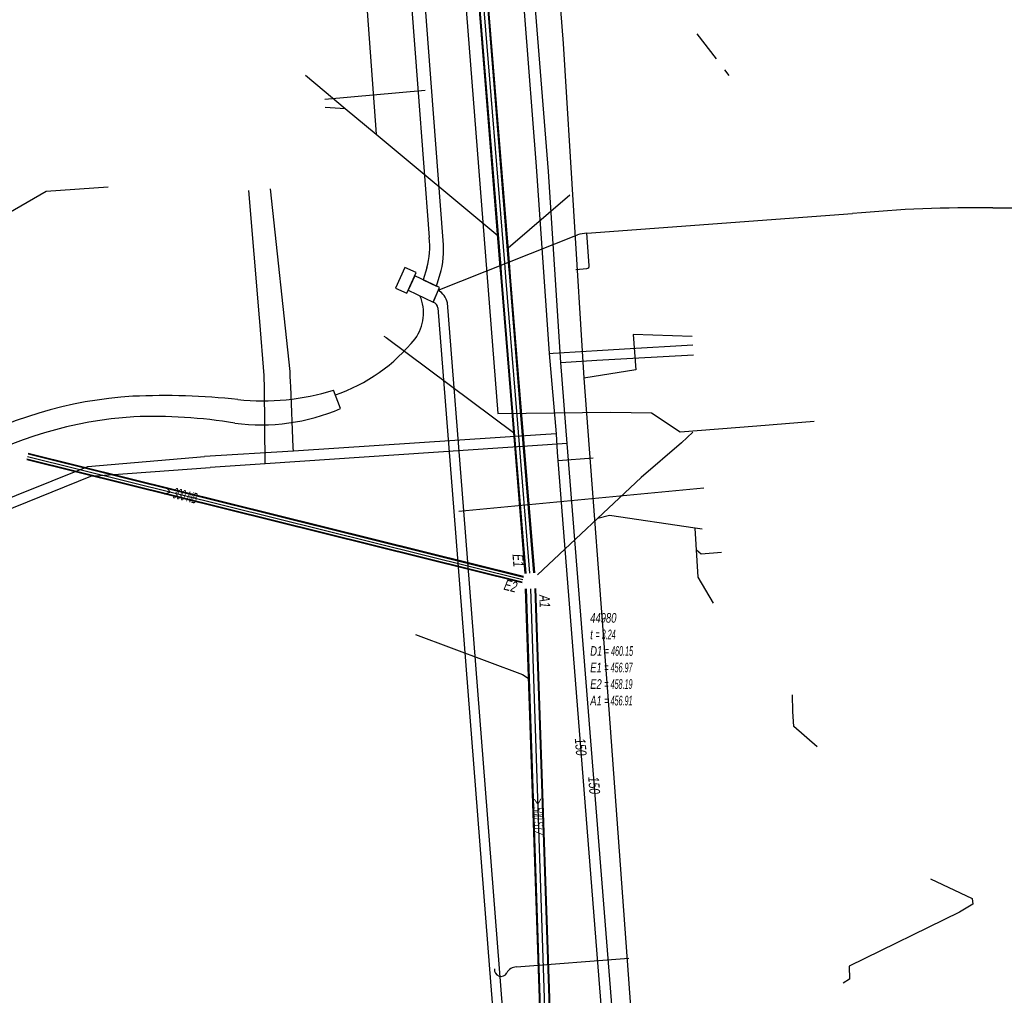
# Model space of a CAD drawing. Header units: metres. Extents: x 2695563 to 2696938, y 1260544 to 1262032.
# Tile 162 of 256: x 2696035 to 2696086, y 1261659 to 1261710. Entities that reach past the tile are written whole.
import ezdxf

# ---------------------------------------------------------------- set-up
doc = ezdxf.new("R2010")
doc.units = ezdxf.units.M
doc.linetypes.add('AUSGEZOGEN', pattern=[0])
for name, color, linetype in [('AW_LK_ Haltung Text', 7, 'AUSGEZOGEN'), ('AW_LK_Ein-Auslauftext', 24, 'AUSGEZOGEN'), ('AW_LK_Haltung', 24, 'AUSGEZOGEN'), ('AW_LK_Normschacht Text', 24, 'AUSGEZOGEN'), ('EW_LK_Bauwerk_FL_Linie_Punkt', 1, 'AUSGEZOGEN'), ('EW_LK_Trasseabs', 1, 'AUSGEZOGEN'), ('EW_LK_Trasserand', 1, 'AUSGEZOGEN'), ('FM_LK_SW_TRASSEKANTE', 94, 'AUSGEZOGEN'), ('GA_LK_Leitung', 32, 'AUSGEZOGEN'), ('GA_LK_Leitung_Text', 32, 'AUSGEZOGEN'), ('TV_LK_LEITUNG', 92, 'AUSGEZOGEN'), ('WA_LK_Leitung', 171, 'AUSGEZOGEN'), ('WA_LK_Leitung_Text', 171, 'AUSGEZOGEN')]:
    doc.layers.add(name, color=color, linetype=linetype)
doc.styles.add('ARIAL', font='arial.ttf')
pattern_1 = [(0, (2708005, 1273150), (6075, 6075), [6075, -6075]), (90, (2708005, 1273150), (-6075, 6075), [6075, -6075])]

# ---------------------------------------------------------------- blocks, each defined once
blk = doc.blocks.new('COMPLEXOBJECT_1601')
at = {"layer": 'EW_LK_Trasserand', "color": 1, "linetype": 'AUSGEZOGEN', "transparency": 33554687}
for p, q in [((6051.73, 11736.123), (6051.034, 11735.754)), ((6055.329, 11696.108), (6055.577, 11696.919))]:
    blk.add_line(p, q, dxfattribs=at)
for points in [[(6052.584, 11729.676), (6054.355, 11706.431), (6054.942, 11698.645)], [(6055.661, 11698.71), (6055.075, 11706.486), (6053.32, 11729.721)], [(6054.829, 11697.055), (6054.636, 11696.436), (6055.329, 11696.108)]]:
    blk.add_lwpolyline(points, dxfattribs=at)
for centre, radius, start, end in [((6036.883, 11728.909), 15.72, 2.7983, 25.8147), ((6035.765, 11728.759), 17.581, 3.1351, 24.7604), ((6051.001, 11698.126), 3.975, 344.3682, 7.5016), ((6049.844, 11698.085), 5.851, 348.5011, 6.1284)]:
    blk.add_arc(centre, radius, start, end, dxfattribs=at)
blk = doc.blocks.new('COMPLEXOBJECT_1680')
at = {"layer": 'EW_LK_Trasserand', "color": 1, "linetype": 'AUSGEZOGEN', "transparency": 33554687}
for p, q in [((6050.33, 11689.725), (6049.967, 11690.678)), ((6030.033, 11687.499), (6030.551, 11686.601))]:
    blk.add_line(p, q, dxfattribs=at)
for centre, radius, start, end in [((6046.273, 11702.853), 12.723, 264.1618, 286.8771), ((6040.749, 11669.171), 21.231, 93.3783, 120.3143), ((6041.121, 11654.054), 36.348, 83.9078, 92.56), ((6046.173, 11699.465), 10.59, 262.6497, 293.1125), ((6040.881, 11668.455), 20.881, 93.6435, 119.651), ((6040.618, 11664.191), 25.124, 80.3768, 92.4272)]:
    blk.add_arc(centre, radius, start, end, dxfattribs=at)
blk = doc.blocks.new('COMPLEXOBJECT_1801')
at = {"layer": 'EW_LK_Trasserand', "color": 1, "linetype": 'AUSGEZOGEN', "transparency": 33554687}
blk.add_line((6055.418, 11695.891), (6055.161, 11695.273), dxfattribs=at)
for points in [[(6059.501, 11649.124), (6059.183, 11653.207), (6058.612, 11660.536), (6056.745, 11684.397), (6055.898, 11695.235)], [(6055.397, 11694.973), (6056.226, 11684.356), (6058.093, 11660.496), (6058.655, 11653.288), (6058.983, 11649.083), (6059.501, 11649.124)]]:
    blk.add_lwpolyline(points, dxfattribs=at)
for centre, radius, start, end in [((6054.923, 11695.025), 0.997, 12.1341, 60.2523), ((6055.039, 11694.935), 0.36, 6.1398, 70.2421)]:
    blk.add_arc(centre, radius, start, end, dxfattribs=at)
blk = doc.blocks.new('COMPLEXOBJECT_2126')
at = {"layer": 'EW_LK_Trasseabs', "color": 1, "linetype": 'AUSGEZOGEN', "transparency": 33554687}
blk.add_line((6059.491, 11660.62), (6065.351, 11661.068), dxfattribs=at)
blk.add_arc((6059.519, 11660.02), 0.6, 92.6924, 151.0486, dxfattribs=at)
blk = doc.blocks.new('COMPLEXOBJECT_2129')
at = {"layer": 'EW_LK_Trasseabs', "color": 1, "linetype": 'AUSGEZOGEN', "transparency": 33554687}
blk.add_line((6055.418, 11695.891), (6062.675, 11698.775), dxfattribs=at)
blk.add_arc((6063.17, 11697.488), 1.379, 90.387, 111.0515, dxfattribs=at)
blk = doc.blocks.new('COMPLEXOBJECT_2196')
at = {"layer": 'EW_LK_Trasseabs', "color": 1, "linetype": 'AUSGEZOGEN', "transparency": 33554687}
for centre, radius, start, end in [((6052.398, 11694.708), 2.254, 323.4323, 23.4833), ((6047.112, 11699.023), 9.076, 288.9414, 321.4309)]:
    blk.add_arc(centre, radius, start, end, dxfattribs=at)
blk = doc.blocks.new('COMPLEXOBJECT_2198')
at = {"layer": 'EW_LK_Trasseabs', "color": 1, "linetype": 'AUSGEZOGEN', "transparency": 33554687}
for p, q in [((6063.29, 11697.179), (6063.161, 11698.867)), ((6062.583, 11696.979), (6063.17, 11697.029))]:
    blk.add_line(p, q, dxfattribs=at)
blk.add_arc((6063.15125, 11697.167), 0.13927, 277.737373, 4.943011, dxfattribs=at)
blk = doc.blocks.new('COMPLEXOBJECT_2259')
at = {"layer": 'EW_LK_Trasseabs', "color": 1, "linetype": 'AUSGEZOGEN', "transparency": 33554687}
blk.add_line((6063.161, 11698.867), (6077.017, 11699.886), dxfattribs=at)
blk.add_arc((6083.229, 11636.698), 63.493, 89.0051, 95.61428, dxfattribs=at)

msp = doc.modelspace()

# ---------------------------------------------------------------- hatches: boundary and pattern name
at = {"layer": 'EW_LK_Bauwerk_FL_Linie_Punkt', "lineweight": 18, "transparency": 33554687}
h = msp.add_hatch(dxfattribs=at)
h.set_pattern_fill('MUSTER', color=1, scale=2025, style=0, pattern_type=2)
h.set_pattern_definition([(0, (2699905, 1265050), (2025, 2025), [2025, -2025]), (90, (2699905, 1265050), (-2025, 2025), [2025, -2025])])
h.paths.add_polyline_path([(2696055.232, 1261696.621), (2696054.644, 1261696.889), (2696054.155, 1261695.816), (2696054.743, 1261695.548)], flags=0)
at = {"layer": 'EW_LK_Trasserand', "lineweight": 18, "transparency": 33554687}
h = msp.add_hatch(dxfattribs=at)
h.set_pattern_fill('MUSTER', color=1, scale=6075, style=0, pattern_type=2)
h.set_pattern_definition(pattern_1)
h.paths.add_polyline_path([(2696056.299, 1261695.918), (2696056.547, 1261696.729), (2696056.558, 1261696.786), (2696056.569, 1261696.843), (2696056.579, 1261696.9), (2696056.589, 1261696.957), (2696056.598, 1261697.015), (2696056.606, 1261697.072), (2696056.614, 1261697.13), (2696056.621, 1261697.187), (2696056.628, 1261697.245), (2696056.634, 1261697.303), (2696056.64, 1261697.361), (2696056.645, 1261697.418), (2696056.649, 1261697.476), (2696056.653, 1261697.534), (2696056.657, 1261697.592), (2696056.659, 1261697.65), (2696056.661, 1261697.708), (2696056.663, 1261697.766), (2696056.664, 1261697.824), (2696056.664, 1261697.882), (2696056.664, 1261697.941), (2696056.664, 1261697.999), (2696056.662, 1261698.057), (2696056.66, 1261698.115), (2696056.658, 1261698.173), (2696056.655, 1261698.231), (2696056.651, 1261698.289), (2696056.647, 1261698.347), (2696056.642, 1261698.404), (2696056.637, 1261698.462), (2696056.631, 1261698.52), (2696056.045, 1261706.296), (2696054.29, 1261729.531), (2696054.277, 1261729.745), (2696054.261, 1261729.958), (2696054.243, 1261730.171), (2696054.222, 1261730.384), (2696054.199, 1261730.597), (2696054.173, 1261730.81), (2696054.144, 1261731.022), (2696054.113, 1261731.234), (2696054.08, 1261731.445), (2696054.043, 1261731.656), (2696054.004, 1261731.866), (2696053.963, 1261732.076), (2696053.919, 1261732.286), (2696053.872, 1261732.495), (2696053.823, 1261732.703), (2696053.772, 1261732.911), (2696053.718, 1261733.118), (2696053.661, 1261733.325), (2696053.602, 1261733.53), (2696053.54, 1261733.735), (2696053.476, 1261733.939), (2696053.41, 1261734.143), (2696053.34, 1261734.346), (2696053.269, 1261734.547), (2696053.195, 1261734.748), (2696053.118, 1261734.948), (2696053.04, 1261735.147), (2696052.958, 1261735.345), (2696052.875, 1261735.542), (2696052.788, 1261735.738), (2696052.7, 1261735.933), (2696052.004, 1261735.564), (2696052.092, 1261735.38), (2696052.177, 1261735.195), (2696052.259, 1261735.009), (2696052.34, 1261734.822), (2696052.418, 1261734.633), (2696052.493, 1261734.444), (2696052.566, 1261734.254), (2696052.636, 1261734.063), (2696052.704, 1261733.871), (2696052.77, 1261733.678), (2696052.833, 1261733.484), (2696052.893, 1261733.29), (2696052.951, 1261733.094), (2696053.007, 1261732.898), (2696053.06, 1261732.702), (2696053.11, 1261732.504), (2696053.158, 1261732.306), (2696053.203, 1261732.108), (2696053.246, 1261731.908), (2696053.286, 1261731.709), (2696053.323, 1261731.509), (2696053.358, 1261731.308), (2696053.39, 1261731.107), (2696053.42, 1261730.905), (2696053.447, 1261730.703), (2696053.471, 1261730.501), (2696053.493, 1261730.298), (2696053.512, 1261730.096), (2696053.529, 1261729.893), (2696053.543, 1261729.689), (2696053.554, 1261729.486), (2696055.325, 1261706.241), (2696055.912, 1261698.455), (2696055.918, 1261698.404), (2696055.924, 1261698.352), (2696055.929, 1261698.301), (2696055.934, 1261698.249), (2696055.937, 1261698.197), (2696055.94, 1261698.146), (2696055.943, 1261698.094), (2696055.945, 1261698.042), (2696055.946, 1261697.991), (2696055.946, 1261697.939), (2696055.946, 1261697.887), (2696055.945, 1261697.835), (2696055.943, 1261697.784), (2696055.941, 1261697.732), (2696055.938, 1261697.68), (2696055.934, 1261697.628), (2696055.93, 1261697.577), (2696055.925, 1261697.525), (2696055.919, 1261697.474), (2696055.913, 1261697.423), (2696055.906, 1261697.371), (2696055.898, 1261697.32), (2696055.89, 1261697.269), (2696055.881, 1261697.218), (2696055.871, 1261697.167), (2696055.861, 1261697.116), (2696055.85, 1261697.066), (2696055.838, 1261697.015), (2696055.826, 1261696.965), (2696055.813, 1261696.915), (2696055.799, 1261696.865), (2696055.606, 1261696.246)], flags=0)
h = msp.add_hatch(dxfattribs=at)
h.set_pattern_fill('MUSTER', color=1, scale=6075, style=0, pattern_type=2)
h.set_pattern_definition(pattern_1)
h.paths.add_polyline_path([(2696055.169, 1261696.452), (2696054.818, 1261695.711), (2696056.131, 1261695.083), (2696056.449, 1261695.847)], flags=0)
h = msp.add_hatch(dxfattribs=at)
h.set_pattern_fill('MUSTER', color=1, scale=6075, style=0, pattern_type=2)
h.set_pattern_definition(pattern_1)
h.paths.add_polyline_path([(2696060.471, 1261648.934), (2696060.153, 1261653.017), (2696059.582, 1261660.346), (2696057.715, 1261684.207), (2696056.868, 1261695.045), (2696056.862, 1261695.071), (2696056.855, 1261695.097), (2696056.848, 1261695.123), (2696056.84, 1261695.149), (2696056.831, 1261695.175), (2696056.821, 1261695.2), (2696056.811, 1261695.225), (2696056.8, 1261695.25), (2696056.789, 1261695.274), (2696056.776, 1261695.298), (2696056.764, 1261695.322), (2696056.75, 1261695.345), (2696056.736, 1261695.368), (2696056.721, 1261695.391), (2696056.706, 1261695.413), (2696056.69, 1261695.435), (2696056.673, 1261695.456), (2696056.656, 1261695.477), (2696056.639, 1261695.498), (2696056.62, 1261695.518), (2696056.602, 1261695.537), (2696056.582, 1261695.556), (2696056.563, 1261695.574), (2696056.542, 1261695.592), (2696056.522, 1261695.61), (2696056.5, 1261695.626), (2696056.479, 1261695.642), (2696056.457, 1261695.658), (2696056.434, 1261695.673), (2696056.411, 1261695.687), (2696056.388, 1261695.701), (2696056.131, 1261695.083), (2696056.143, 1261695.078), (2696056.155, 1261695.073), (2696056.167, 1261695.068), (2696056.178, 1261695.062), (2696056.19, 1261695.056), (2696056.201, 1261695.049), (2696056.212, 1261695.042), (2696056.222, 1261695.034), (2696056.233, 1261695.027), (2696056.243, 1261695.018), (2696056.252, 1261695.01), (2696056.262, 1261695.001), (2696056.271, 1261694.991), (2696056.28, 1261694.982), (2696056.288, 1261694.972), (2696056.296, 1261694.962), (2696056.304, 1261694.951), (2696056.311, 1261694.941), (2696056.318, 1261694.93), (2696056.324, 1261694.918), (2696056.33, 1261694.907), (2696056.336, 1261694.895), (2696056.341, 1261694.883), (2696056.346, 1261694.871), (2696056.35, 1261694.859), (2696056.354, 1261694.847), (2696056.358, 1261694.834), (2696056.361, 1261694.821), (2696056.363, 1261694.809), (2696056.365, 1261694.796), (2696056.367, 1261694.783), (2696057.196, 1261684.166), (2696059.063, 1261660.306), (2696059.625, 1261653.098), (2696059.953, 1261648.893)], flags=0)
h = msp.add_hatch(dxfattribs=at)
h.set_pattern_fill('MUSTER', color=1, scale=6075, style=0, pattern_type=2)
h.set_pattern_definition(pattern_1)
h.paths.add_polyline_path([(2696050.937, 1261690.488), (2696050.781, 1261690.442), (2696050.624, 1261690.398), (2696050.467, 1261690.355), (2696050.31, 1261690.315), (2696050.151, 1261690.277), (2696049.993, 1261690.241), (2696049.834, 1261690.207), (2696049.674, 1261690.174), (2696049.514, 1261690.144), (2696049.354, 1261690.116), (2696049.193, 1261690.09), (2696049.032, 1261690.066), (2696048.871, 1261690.045), (2696048.71, 1261690.025), (2696048.548, 1261690.007), (2696048.386, 1261689.991), (2696048.224, 1261689.978), (2696048.062, 1261689.966), (2696047.899, 1261689.957), (2696047.737, 1261689.95), (2696047.574, 1261689.944), (2696047.411, 1261689.941), (2696047.248, 1261689.94), (2696047.086, 1261689.941), (2696046.923, 1261689.944), (2696046.76, 1261689.949), (2696046.598, 1261689.956), (2696046.435, 1261689.966), (2696046.273, 1261689.977), (2696046.111, 1261689.99), (2696045.949, 1261690.006), (2696045.773, 1261690.024), (2696045.597, 1261690.042), (2696045.42, 1261690.059), (2696045.244, 1261690.074), (2696045.068, 1261690.089), (2696044.891, 1261690.103), (2696044.715, 1261690.117), (2696044.538, 1261690.129), (2696044.361, 1261690.14), (2696044.185, 1261690.151), (2696044.008, 1261690.161), (2696043.831, 1261690.17), (2696043.654, 1261690.178), (2696043.477, 1261690.185), (2696043.3, 1261690.191), (2696043.123, 1261690.197), (2696042.946, 1261690.201), (2696042.769, 1261690.205), (2696042.592, 1261690.208), (2696042.415, 1261690.21), (2696042.238, 1261690.211), (2696042.061, 1261690.211), (2696041.884, 1261690.211), (2696041.707, 1261690.209), (2696041.53, 1261690.207), (2696041.353, 1261690.204), (2696041.176, 1261690.2), (2696040.999, 1261690.195), (2696040.822, 1261690.189), (2696040.645, 1261690.182), (2696040.468, 1261690.175), (2696040.147, 1261690.154), (2696039.826, 1261690.127), (2696039.505, 1261690.096), (2696039.185, 1261690.06), (2696038.866, 1261690.019), (2696038.547, 1261689.974), (2696038.229, 1261689.923), (2696037.912, 1261689.868), (2696037.596, 1261689.808), (2696037.281, 1261689.743), (2696036.966, 1261689.673), (2696036.653, 1261689.599), (2696036.341, 1261689.519), (2696036.03, 1261689.435), (2696035.721, 1261689.347), (2696035.412, 1261689.254), (2696035.106, 1261689.156), (2696034.801, 1261689.053), (2696034.497, 1261688.946), (2696034.195, 1261688.834), (2696033.895, 1261688.718), (2696033.596, 1261688.597), (2696033.3, 1261688.471), (2696033.005, 1261688.341), (2696032.713, 1261688.207), (2696032.422, 1261688.068), (2696032.134, 1261687.925), (2696031.848, 1261687.777), (2696031.564, 1261687.626), (2696031.282, 1261687.469), (2696031.003, 1261687.309), (2696031.521, 1261686.411), (2696031.788, 1261686.56), (2696032.057, 1261686.706), (2696032.328, 1261686.847), (2696032.601, 1261686.985), (2696032.876, 1261687.118), (2696033.153, 1261687.247), (2696033.432, 1261687.373), (2696033.713, 1261687.494), (2696033.995, 1261687.611), (2696034.279, 1261687.724), (2696034.565, 1261687.833), (2696034.852, 1261687.937), (2696035.141, 1261688.038), (2696035.431, 1261688.134), (2696035.723, 1261688.226), (2696036.016, 1261688.313), (2696036.31, 1261688.397), (2696036.605, 1261688.476), (2696036.902, 1261688.55), (2696037.199, 1261688.62), (2696037.498, 1261688.686), (2696037.797, 1261688.748), (2696038.098, 1261688.805), (2696038.399, 1261688.858), (2696038.701, 1261688.906), (2696039.003, 1261688.95), (2696039.306, 1261688.99), (2696039.61, 1261689.025), (2696039.914, 1261689.055), (2696040.219, 1261689.081), (2696040.524, 1261689.103), (2696040.694, 1261689.11), (2696040.865, 1261689.115), (2696041.035, 1261689.119), (2696041.206, 1261689.123), (2696041.376, 1261689.125), (2696041.546, 1261689.126), (2696041.717, 1261689.125), (2696041.887, 1261689.124), (2696042.058, 1261689.121), (2696042.228, 1261689.117), (2696042.399, 1261689.112), (2696042.569, 1261689.106), (2696042.739, 1261689.099), (2696042.909, 1261689.091), (2696043.08, 1261689.081), (2696043.25, 1261689.071), (2696043.42, 1261689.059), (2696043.59, 1261689.046), (2696043.76, 1261689.032), (2696043.929, 1261689.016), (2696044.099, 1261689), (2696044.269, 1261688.982), (2696044.438, 1261688.963), (2696044.607, 1261688.943), (2696044.776, 1261688.922), (2696044.945, 1261688.9), (2696045.114, 1261688.877), (2696045.283, 1261688.852), (2696045.452, 1261688.827), (2696045.62, 1261688.8), (2696045.788, 1261688.772), (2696045.968, 1261688.75), (2696046.149, 1261688.732), (2696046.33, 1261688.716), (2696046.511, 1261688.704), (2696046.693, 1261688.695), (2696046.874, 1261688.688), (2696047.056, 1261688.685), (2696047.237, 1261688.685), (2696047.419, 1261688.689), (2696047.6, 1261688.695), (2696047.782, 1261688.704), (2696047.963, 1261688.717), (2696048.144, 1261688.732), (2696048.325, 1261688.751), (2696048.505, 1261688.773), (2696048.685, 1261688.798), (2696048.864, 1261688.826), (2696049.043, 1261688.857), (2696049.222, 1261688.891), (2696049.4, 1261688.928), (2696049.577, 1261688.968), (2696049.753, 1261689.012), (2696049.929, 1261689.058), (2696050.103, 1261689.107), (2696050.277, 1261689.159), (2696050.45, 1261689.215), (2696050.623, 1261689.273), (2696050.794, 1261689.334), (2696050.964, 1261689.398), (2696051.132, 1261689.465), (2696051.3, 1261689.535)], flags=0)

# ---------------------------------------------------------------- linework, layer by layer
at = {"layer": 'AW_LK_Haltung', "color": 24, "linetype": 'AUSGEZOGEN', "transparency": 33554687}
for p, q in [((2696052.228, 1261716.441), (2696053.157, 1261703.839)), ((2696070.885, 1261707.767), (2696069.876, 1261709.076)), ((2696071.556, 1261706.896), (2696071.323, 1261707.198)), ((2696050.503, 1261705.252), (2696051.543, 1261705.183)), ((2696063.241, 1261700.658), (2696060.036, 1261697.893)), ((2696074.87, 1261673.75), (2696074.85, 1261674.61))]:
    msp.add_line(p, q, dxfattribs=at)
at = {"layer": 'AW_LK_Haltung', "linetype": 'AUSGEZOGEN', "transparency": 33554687}
for p, q in [((2696058.318, 1261712.761), (2696059.589, 1261697.111)), ((2696058.341, 1261712.763), (2696059.612, 1261697.113)), ((2696058.363, 1261712.765), (2696059.634, 1261697.115)), ((2696058.767, 1261712.797), (2696060.038, 1261697.147)), ((2696058.789, 1261712.799), (2696060.06, 1261697.149)), ((2696058.812, 1261712.801), (2696060.083, 1261697.151)), ((2696059.589, 1261697.111), (2696059.649, 1261696.369)), ((2696059.612, 1261697.113), (2696059.672, 1261696.371)), ((2696059.634, 1261697.115), (2696059.694, 1261696.373)), ((2696060.038, 1261697.147), (2696060.098, 1261696.405)), ((2696060.06, 1261697.149), (2696060.12, 1261696.407)), ((2696060.083, 1261697.151), (2696060.143, 1261696.409)), ((2696059.649, 1261696.369), (2696060.235, 1261689.157)), ((2696059.672, 1261696.371), (2696060.258, 1261689.159)), ((2696059.694, 1261696.373), (2696060.28, 1261689.161)), ((2696060.098, 1261696.405), (2696060.684, 1261689.193)), ((2696060.12, 1261696.407), (2696060.706, 1261689.195)), ((2696060.143, 1261696.409), (2696060.729, 1261689.197)), ((2696060.235, 1261689.157), (2696060.903, 1261680.94)), ((2696060.258, 1261689.159), (2696060.926, 1261680.942)), ((2696060.28, 1261689.161), (2696060.948, 1261680.944)), ((2696060.684, 1261689.193), (2696061.352, 1261680.976)), ((2696060.706, 1261689.195), (2696061.374, 1261680.978)), ((2696060.729, 1261689.197), (2696061.397, 1261680.98)), ((2696035.012, 1261687.172), (2696060.828, 1261680.754)), ((2696035.017, 1261687.192), (2696060.833, 1261680.774)), ((2696035.022, 1261687.211), (2696060.838, 1261680.793)), ((2696034.94, 1261686.881), (2696060.756, 1261680.463)), ((2696034.945, 1261686.9), (2696060.761, 1261680.482)), ((2696034.95, 1261686.92), (2696060.766, 1261680.502)), ((2696060.926, 1261680.138), (2696061.913, 1261650.939)), ((2696060.946, 1261680.139), (2696061.933, 1261650.939)), ((2696060.966, 1261680.139), (2696061.953, 1261650.94)), ((2696061.426, 1261680.155), (2696062.413, 1261650.956)), ((2696061.446, 1261680.155), (2696062.433, 1261650.957)), ((2696061.466, 1261680.156), (2696062.453, 1261650.957))]:
    msp.add_line(p, q, dxfattribs=at)
at = {"layer": 'AW_LK_Haltung', "color": 255, "transparency": 33554687}
for p, q in [((2696058.565, 1261712.781), (2696059.836, 1261697.131)), ((2696059.836, 1261697.131), (2696059.896, 1261696.389)), ((2696059.896, 1261696.389), (2696060.482, 1261689.177)), ((2696060.482, 1261689.177), (2696061.15, 1261680.96)), ((2696034.981, 1261687.046), (2696060.797, 1261680.628)), ((2696061.196, 1261680.147), (2696062.183, 1261650.948))]:
    msp.add_line(p, q, dxfattribs=at)
at = {"layer": 'AW_LK_Haltung', "color": 24, "linetype": 'AUSGEZOGEN', "transparency": 33554687}
for points in [[(2696049.468, 1261706.911), (2696050.435, 1261706.106), (2696051.543, 1261705.183), (2696053.157, 1261703.839), (2696059.491, 1261698.564)], [(2696053.553, 1261693.314), (2696053.667, 1261693.244), (2696060.317, 1261688.297)], [(2696069.658, 1261688.309), (2696069.06, 1261687.752), (2696066.97, 1261685.938), (2696061.558, 1261680.862)], [(2696070.153, 1261683.244), (2696069.782, 1261683.298), (2696065.32, 1261683.954), (2696064.698, 1261683.807)], [(2696070.73, 1261679.4), (2696069.93, 1261680.74), (2696069.782, 1261683.298)], [(2696071.158, 1261682.03), (2696070.093, 1261681.939), (2696069.849, 1261682.149)], [(2696055.208, 1261677.751), (2696060.788, 1261675.674), (2696061.128, 1261675.447)], [(2696076.14, 1261671.9), (2696074.92, 1261672.96), (2696074.87, 1261673.75)], [(2696082.05, 1261665.03), (2696084.22, 1261663.99), (2696084.26, 1261663.7), (2696083.55, 1261663.28)], [(2696083.55, 1261663.28), (2696077.8, 1261660.47), (2696077.82, 1261659.8), (2696077.5, 1261659.59)]]:
    msp.add_lwpolyline(points, dxfattribs=at)
at = {"layer": 'EW_LK_Bauwerk_FL_Linie_Punkt', "color": 1, "linetype": 'AUSGEZOGEN', "transparency": 33554687}
msp.add_lwpolyline([(2696055.232, 1261696.621), (2696054.644, 1261696.889), (2696054.155, 1261695.816), (2696054.743, 1261695.548), (2696055.232, 1261696.621)], close=True, dxfattribs=at)
at = {"layer": 'EW_LK_Trasseabs', "color": 1, "linetype": 'AUSGEZOGEN', "transparency": 33554687}
for p, q in [((2696050.471, 1261705.66), (2696055.708, 1261706.134)), ((2696057.456, 1261684.187), (2696070.239, 1261685.403))]:
    msp.add_line(p, q, dxfattribs=at)
for centre, radius, start, end in [((2696085.223, 1261629.28), 70.711, 77.18603, 89.93697), ((2696059.661, 1261660.28), 0.342, 172.1877, 332.3425)]:
    msp.add_arc(centre, radius, start, end, dxfattribs=at)
at = {"layer": 'EW_LK_Trasserand', "color": 1, "linetype": 'AUSGEZOGEN', "transparency": 33554687}
msp.add_lwpolyline([(2696055.169, 1261696.452), (2696054.818, 1261695.711), (2696056.131, 1261695.083), (2696056.449, 1261695.847), (2696055.169, 1261696.452)], close=True, dxfattribs=at)
at = {"layer": 'FM_LK_SW_TRASSEKANTE', "color": 94, "linetype": 'AUSGEZOGEN', "transparency": 33554687}
msp.add_lwpolyline([(2696056.207, 1261731.198), (2696059.489, 1261689.287), (2696065.385, 1261689.351), (2696067.511, 1261689.305), (2696069.004, 1261688.327), (2696072.992, 1261688.643), (2696075.982, 1261688.88)], dxfattribs=at)
at = {"layer": 'GA_LK_Leitung', "color": 32, "linetype": 'AUSGEZOGEN', "transparency": 33554687}
for points in [[(2696062.127, 1261701.888), (2696061.442, 1261710.581), (2696059.438, 1261735.99), (2696050.779, 1261747.327), (2696041.556, 1261750.854), (2696028.389, 1261749.051), (2696022.976, 1261745.026)], [(2696063.1, 1261687.707), (2696062.773, 1261691.943), (2696062.127, 1261701.888)], [(2696047.321, 1261691.265), (2696047.087, 1261694.073), (2696047.071, 1261694.272), (2696046.52, 1261700.901)], [(2696062.773, 1261691.943), (2696064.654, 1261692.052), (2696066.526, 1261692.16), (2696069.69, 1261692.344)], [(2696047.375, 1261686.655), (2696047.329, 1261690.596), (2696047.326, 1261690.796), (2696047.323, 1261691.05), (2696047.321, 1261691.265)], [(2696063.1, 1261687.707), (2696047.375, 1261686.655), (2696044.497, 1261686.463)], [(2696057.393, 1261612.107), (2696062.777, 1261621.569), (2696064.579, 1261624.788), (2696065.064, 1261625.645), (2696066.459, 1261635.785), (2696066.958, 1261639.252), (2696063.1, 1261687.707)], [(2695933.668, 1261551.726), (2695944.57, 1261562.722), (2695962.474, 1261586.433), (2695963.312, 1261589.722), (2695971.45, 1261599.728), (2695980.795, 1261611.883), (2695993.656, 1261629.969), (2696006.944, 1261650.969), (2696010.536, 1261656.898), (2696022.624, 1261678.463), (2696023.028, 1261679.204), (2696023.606, 1261680.071), (2696038.284, 1261686.006), (2696044.497, 1261686.463)]]:
    msp.add_lwpolyline(points, dxfattribs=at)
at = {"layer": 'TV_LK_LEITUNG', "color": 92, "linetype": 'AUSGEZOGEN', "transparency": 33554687}
for points in [[(2696062.202, 1261717.449), (2696062.896, 1261708.56), (2696063.973, 1261691.124)], [(2696008.923, 1261685.848), (2696012.47, 1261688.728), (2696015.323, 1261685.223), (2696031.53, 1261698.311), (2696035.953, 1261700.867), (2696039.181, 1261701.096)], [(2696069.615, 1261693.291), (2696066.547, 1261693.395), (2696066.691, 1261691.551), (2696063.973, 1261691.124)], [(2696063.973, 1261691.124), (2696065.286, 1261673.845), (2696066.405, 1261658.371), (2696068.015, 1261648.458)]]:
    msp.add_lwpolyline(points, dxfattribs=at)
at = {"layer": 'WA_LK_Leitung', "color": 7, "linetype": 'AUSGEZOGEN', "transparency": 33554687}
for p, q in [((2696048.666, 1261691.46), (2696047.639, 1261700.989)), ((2696062.637, 1261686.824), (2696064.469, 1261686.966))]:
    msp.add_line(p, q, dxfattribs=at)
for points in [[(2696061.513, 1261702.152), (2696060.894, 1261710.017), (2696058.868, 1261735.789), (2696050.423, 1261746.833), (2696041.5, 1261750.263), (2696029.476, 1261748.629), (2696029.02, 1261748.568)], [(2696062.551, 1261688.213), (2696062.188, 1261692.411), (2696061.513, 1261702.152)], [(2696062.188, 1261692.411), (2696062.375, 1261692.422), (2696064.678, 1261692.558), (2696066.091, 1261692.642), (2696069.65, 1261692.852)], [(2696048.841, 1261687.314), (2696048.833, 1261687.501), (2696048.698, 1261690.71), (2696048.689, 1261690.91), (2696048.687, 1261690.964), (2696048.677, 1261691.19), (2696048.666, 1261691.46)], [(2696062.551, 1261688.213), (2696061.721, 1261688.159), (2696048.841, 1261687.314), (2696044.206, 1261687.033)], [(2696056.955, 1261612.383), (2696059.163, 1261616.294), (2696063.785, 1261624.548), (2696064.493, 1261625.78), (2696065.979, 1261636.418), (2696066.388, 1261639.279), (2696065.371, 1261652.298), (2696062.637, 1261686.824), (2696062.61, 1261687.259), (2696062.551, 1261688.213)], [(2695981.604, 1261613.909), (2695991.665, 1261627.928), (2695992.169, 1261628.265), (2695992.957, 1261629.358), (2695993.038, 1261629.97), (2695993.716, 1261631.009), (2695996.726, 1261635.632), (2696004.173, 1261647.315), (2696007.203, 1261652.439), (2696007.81, 1261653.419), (2696022.38, 1261679.174), (2696022.644, 1261679.695), (2696023.242, 1261680.538), (2696038.133, 1261686.509), (2696044.206, 1261687.033)]]:
    msp.add_lwpolyline(points, dxfattribs=at)

# ---------------------------------------------------------------- block references
at = {"layer": 'EW_LK_Trasseabs', "color": 1, "linetype": 'AUSGEZOGEN', "lineweight": -3, "transparency": 33554687}
for name in ['COMPLEXOBJECT_2259', 'COMPLEXOBJECT_2129', 'COMPLEXOBJECT_2198', 'COMPLEXOBJECT_2196', 'COMPLEXOBJECT_2126']:
    msp.add_blockref(name, (2690000.97, 1249999.81), dxfattribs=at)
at = {"layer": 'EW_LK_Trasserand', "color": 1, "linetype": 'AUSGEZOGEN', "lineweight": -3, "transparency": 33554687}
for name in ['COMPLEXOBJECT_1601', 'COMPLEXOBJECT_1801', 'COMPLEXOBJECT_1680']:
    msp.add_blockref(name, (2690000.97, 1249999.81), dxfattribs=at)

# ---------------------------------------------------------------- texts
at = {"layer": 'AW_LK_ Haltung Text', "color": 24, "transparency": 33554687, "char_height": 0.55705, "attachment_point": 5, "style": 'ARIAL'}
for s, insert, width, rotation in [('\\A1;{\\fArial|i1|b0;\\H0.557054;\\W0.700000;\\C24;> \\W0.490000;300 NB}\\P', (2696042.975, 1261685.049), 2.48945, 345.7638), ('\\A1;{\\fArial|i1|b0;\\H0.557054;\\W0.700000;\\C24;> \\W0.490000;500 STZ}\\P', (2696061.602, 1261668.258), 2.75543, 271.7028)]:
    msp.add_mtext(s, dxfattribs=dict(at, insert=insert, width=width, rotation=rotation))
at = {"layer": 'AW_LK_Ein-Auslauftext', "color": 24, "transparency": 33554687, "char_height": 0.55705, "attachment_point": 7, "style": 'ARIAL'}
for s, insert, width, rotation in [('\\A1;{\\fArial|i1|b0;\\H0.557054;\\W0.700000;\\C24;E1}\\P', (2696060.255, 1261681.93), 0.85544, 274.6026), ('\\A1;{\\fArial|i1|b0;\\H0.557054;\\W0.700000;\\C24;E2}\\P', (2696059.773, 1261680.101), 0.86376, 346.0392), ('\\A1;{\\fArial|i1|b0;\\H0.557054;\\W0.700000;\\C24;A1}\\P', (2696061.652, 1261679.812), 0.85544, 271.9368)]:
    msp.add_mtext(s, dxfattribs=dict(at, insert=insert, width=width, rotation=rotation))
at = {"layer": 'AW_LK_Normschacht Text', "color": 24, "transparency": 33554687, "insert": (2696064.309, 1261678.879), "char_height": 0.50641, "width": 2.8427, "attachment_point": 1, "line_spacing_factor": 1.024096, "style": 'ARIAL'}
msp.add_mtext('\\A1;{\\fArial|i1|b0;\\H0.506413;\\W0.695636;\\C24;44980}\\P{\\fArial|i1|b0;\\H0.505000;\\W0.695636;\\C24;t \\W0.486945;= 3.24}\\P{\\fArial|i1|b0;\\H0.505000;\\W0.695636;\\C24;D1 \\W0.486945;= 460.15}\\P{\\fArial|i1|b0;\\H0.505000;\\W0.695636;\\C24;E1 \\W0.486945;= 456.97}\\P{\\fArial|i1|b0;\\H0.505000;\\W0.695636;\\C24;E2 \\W0.486945;= 458.19}\\P{\\fArial|i1|b0;\\H0.505000;\\W0.695636;\\C24;A1 \\W0.486945;= 456.91}\\P', dxfattribs=at)
at = {"layer": 'GA_LK_Leitung_Text', "color": 32, "transparency": 33554687, "insert": (2696064.512, 1261669.897), "char_height": 0.55825, "width": 1.10806, "attachment_point": 5, "rotation": 274.5522, "style": 'ARIAL'}
msp.add_mtext('\\A1;{\\fArial|i1|b0;\\H0.558250;\\W0.700000;\\C32;150}\\P', dxfattribs=at)
at = {"layer": 'WA_LK_Leitung_Text', "color": 7, "transparency": 33554687, "insert": (2696063.813, 1261671.897), "char_height": 0.55426, "width": 1.10014, "attachment_point": 5, "rotation": 274.5279, "style": 'ARIAL'}
msp.add_mtext('\\A1;{\\fArial|i1|b0;\\H0.554263;\\W0.700000;\\C7;150}\\P', dxfattribs=at)

doc.saveas('drawing.dxf')
